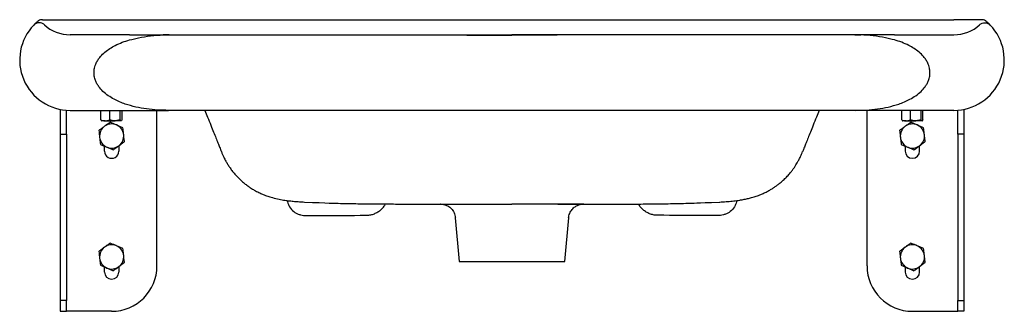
# Model space of a CAD drawing. Header units: millimetres. Extents: x 3245.069 to 3245.72, y 2472.783 to 2472.976.
import ezdxf

# ---------------------------------------------------------------- set-up
doc = ezdxf.new("R2010")
doc.units = ezdxf.units.MM
doc.layers.add('SANINDUSA', color=3, linetype='Continuous')

msp = doc.modelspace()

# ---------------------------------------------------------------- linework, layer by layer
at = {"layer": 'SANINDUSA'}
for p, q in [((3245.07792, 2472.97281), (3245.07792, 2472.97281)), ((3245.08366, 2472.97634), (3245.10191, 2472.97634)), ((3245.08492, 2472.97301), (3245.08492, 2472.97301)), ((3245.10191, 2472.97634), (3245.68691, 2472.97634)), ((3245.70517, 2472.97634), (3245.68691, 2472.97634)), ((3245.70391, 2472.97301), (3245.70391, 2472.97301)), ((3245.71091, 2472.97281), (3245.71091, 2472.97281)), ((3245.14129, 2472.96634), (3245.10191, 2472.96634)), ((3245.14283, 2472.96334), (3245.14719, 2472.96439)), ((3245.16352, 2472.96628), (3245.16749, 2472.96634)), ((3245.16352, 2472.96634), (3245.16352, 2472.96628)), ((3245.16749, 2472.96634), (3245.16352, 2472.96634)), ((3245.16749, 2472.96634), (3245.17658, 2472.96634)), ((3245.62133, 2472.96634), (3245.61225, 2472.96634)), ((3245.62531, 2472.96628), (3245.62133, 2472.96634)), ((3245.62133, 2472.96634), (3245.62531, 2472.96634)), ((3245.62531, 2472.96634), (3245.62531, 2472.96628)), ((3245.646, 2472.96334), (3245.64164, 2472.96439)), ((3245.64754, 2472.96634), (3245.68691, 2472.96634)), ((3245.14129, 2472.96299), (3245.14283, 2472.96334)), ((3245.14129, 2472.96299), (3245.14129, 2472.96299)), ((3245.64754, 2472.96299), (3245.646, 2472.96334)), ((3245.64754, 2472.96299), (3245.64754, 2472.96299)), ((3245.11778, 2472.94124), (3245.11778, 2472.94134)), ((3245.67105, 2472.94124), (3245.67105, 2472.94134)), ((3245.09545, 2472.91696), (3245.09545, 2472.90049)), ((3245.09945, 2472.90049), (3245.09945, 2472.91642)), ((3245.10191, 2472.91634), (3245.16712, 2472.91634)), ((3245.12237, 2472.90998), (3245.12237, 2472.91634)), ((3245.12814, 2472.90998), (3245.12814, 2472.91634)), ((3245.13518, 2472.90998), (3245.13518, 2472.91634)), ((3245.13645, 2472.90998), (3245.13645, 2472.91634)), ((3245.15945, 2472.87744), (3245.15945, 2472.91634)), ((3245.6217, 2472.91634), (3245.16712, 2472.91634)), ((3245.68691, 2472.91634), (3245.6217, 2472.91634)), ((3245.62941, 2472.81334), (3245.62941, 2472.91634)), ((3245.65233, 2472.90998), (3245.65233, 2472.91634)), ((3245.6581, 2472.90998), (3245.6581, 2472.91634)), ((3245.66514, 2472.90998), (3245.66514, 2472.91634)), ((3245.66642, 2472.90998), (3245.66642, 2472.91634)), ((3245.68941, 2472.90049), (3245.68941, 2472.91642)), ((3245.69341, 2472.91697), (3245.69341, 2472.90049)), ((3245.12237, 2472.90998), (3245.12282, 2472.90957)), ((3245.12277, 2472.90948), (3245.12291, 2472.9094)), ((3245.12525, 2472.9094), (3245.12291, 2472.9094)), ((3245.12525, 2472.9094), (3245.13166, 2472.9094)), ((3245.13518, 2472.90998), (3245.13166, 2472.9094)), ((3245.13582, 2472.9094), (3245.13166, 2472.9094)), ((3245.13601, 2472.90957), (3245.13582, 2472.9094)), ((3245.13591, 2472.9094), (3245.13582, 2472.9094)), ((3245.13591, 2472.9094), (3245.13606, 2472.90948)), ((3245.13645, 2472.90998), (3245.13627, 2472.90981)), ((3245.65233, 2472.90998), (3245.65278, 2472.90957)), ((3245.65273, 2472.90948), (3245.65287, 2472.9094)), ((3245.65522, 2472.9094), (3245.65287, 2472.9094)), ((3245.65522, 2472.9094), (3245.66162, 2472.9094)), ((3245.66514, 2472.90998), (3245.66162, 2472.9094)), ((3245.66578, 2472.9094), (3245.66162, 2472.9094)), ((3245.66597, 2472.90957), (3245.66578, 2472.9094)), ((3245.66587, 2472.9094), (3245.66578, 2472.9094)), ((3245.66587, 2472.9094), (3245.66602, 2472.90948)), ((3245.66642, 2472.90998), (3245.66623, 2472.90981)), ((3245.09545, 2472.90049), (3245.09945, 2472.90049)), ((3245.09545, 2472.90049), (3245.09545, 2472.79053)), ((3245.09945, 2472.90049), (3245.09945, 2472.79053)), ((3245.69341, 2472.90049), (3245.68941, 2472.90049)), ((3245.68941, 2472.90049), (3245.68941, 2472.81922)), ((3245.69341, 2472.90049), (3245.69341, 2472.81928)), ((3245.1247, 2472.88934), (3245.1247, 2472.89269)), ((3245.1342, 2472.89291), (3245.1342, 2472.88934)), ((3245.66416, 2472.88934), (3245.66416, 2472.89276)), ((3245.65466, 2472.89231), (3245.65466, 2472.88934)), ((3245.15945, 2472.81334), (3245.15945, 2472.87744)), ((3245.29779, 2472.84687), (3245.29779, 2472.84686)), ((3245.35689, 2472.84518), (3245.35941, 2472.81634)), ((3245.357, 2472.84519), (3245.35701, 2472.84519)), ((3245.42941, 2472.81634), (3245.43194, 2472.84518)), ((3245.43182, 2472.84519), (3245.43182, 2472.84519)), ((3245.49103, 2472.84687), (3245.49103, 2472.84686)), ((3245.35941, 2472.81634), (3245.39441, 2472.81634)), ((3245.39441, 2472.81634), (3245.42941, 2472.81634)), ((3245.68941, 2472.81922), (3245.68941, 2472.79053)), ((3245.69341, 2472.81928), (3245.69341, 2472.79053)), ((3245.1247, 2472.80934), (3245.1247, 2472.81269)), ((3245.1342, 2472.81291), (3245.1342, 2472.80934)), ((3245.65466, 2472.81231), (3245.65466, 2472.80934)), ((3245.66416, 2472.80934), (3245.66416, 2472.81276)), ((3245.09945, 2472.79053), (3245.09545, 2472.79053)), ((3245.09545, 2472.79053), (3245.09545, 2472.78334)), ((3245.09945, 2472.78334), (3245.09945, 2472.79053)), ((3245.68941, 2472.79053), (3245.69341, 2472.79053)), ((3245.68941, 2472.78334), (3245.68941, 2472.79053)), ((3245.69341, 2472.79053), (3245.69341, 2472.78334)), ((3245.09545, 2472.78334), (3245.09545, 2472.78334)), ((3245.09545, 2472.78334), (3245.09945, 2472.78334)), ((3245.12945, 2472.78334), (3245.09945, 2472.78334)), ((3245.65941, 2472.78334), (3245.68941, 2472.78334)), ((3245.69341, 2472.78334), (3245.68941, 2472.78334)), ((3245.69341, 2472.78334), (3245.69341, 2472.78334))]:
    msp.add_line(p, q, dxfattribs=at)
for centre, radius, start, end in [((3245.10191, 2472.94968), 0.03333, 136.04356, 270), ((3245.08354, 2472.97181), 0.00453, 88.52559, 122.53781), ((3245.10191, 2472.99134), 0.025, 227.16657, 270), ((3245.68691, 2472.99134), 0.025, 270, 312.83343), ((3245.68691, 2472.94968), 0.03333, 270, 43.95644), ((3245.70508, 2472.97106), 0.00529, 59.94984, 88.98676), ((3245.12945, 2472.89934), 0.008, 126.49311, 186.49311), ((3245.12945, 2472.89934), 0.008, 66.49311, 126.49311), ((3245.12945, 2472.89934), 0.008, 6.49311, 66.49311), ((3245.65941, 2472.89934), 0.008, 126.49311, 186.49311), ((3245.65941, 2472.89934), 0.008, 66.49311, 126.49311), ((3245.65941, 2472.89934), 0.008, 6.49311, 66.49311), ((3245.12945, 2472.89934), 0.008, 306.49311, 6.49311), ((3245.65941, 2472.89934), 0.008, 306.49311, 6.49311), ((3245.12945, 2472.89934), 0.008, 186.49311, 246.49311), ((3245.12945, 2472.89934), 0.008, 246.49311, 306.49311), ((3245.65941, 2472.89934), 0.008, 186.49311, 246.49311), ((3245.65941, 2472.89934), 0.008, 246.49311, 306.49311), ((3245.12945, 2472.88934), 0.00475, 179.99999, 0.00001), ((3245.65941, 2472.88934), 0.00475, 180, 0), ((3245.12945, 2472.81934), 0.008, 126.49311, 186.49311), ((3245.12945, 2472.81934), 0.008, 66.49311, 126.49311), ((3245.12945, 2472.81934), 0.008, 6.49311, 66.49311), ((3245.65941, 2472.81934), 0.008, 126.49311, 186.49311), ((3245.65941, 2472.81934), 0.008, 66.49311, 126.49311), ((3245.65941, 2472.81934), 0.008, 6.49311, 66.49311), ((3245.12945, 2472.81934), 0.008, 186.49311, 246.49311), ((3245.12945, 2472.81934), 0.008, 306.49311, 6.49311), ((3245.65941, 2472.81934), 0.008, 186.49311, 246.49311), ((3245.65941, 2472.81934), 0.008, 306.49311, 6.49311), ((3245.12945, 2472.80934), 0.00475, 180, 0), ((3245.12945, 2472.81934), 0.008, 246.49311, 306.49311), ((3245.12945, 2472.81334), 0.03, 270, 0), ((3245.65941, 2472.81334), 0.03, 180, 270), ((3245.65941, 2472.80934), 0.00475, 180, 0), ((3245.65941, 2472.81934), 0.008, 246.49311, 306.49311)]:
    msp.add_arc(centre, radius, start, end, dxfattribs=at)
for points, knots in [([(3245.0811, 2472.97563), (3245.08056, 2472.9752), (3245.07949, 2472.97436), (3245.0788, 2472.97369), (3245.07792, 2472.97281)], [0, 0, 0, 0, 0.510013, 1, 1, 1, 1]), ([(3245.08492, 2472.97301), (3245.08439, 2472.9734), (3245.08334, 2472.97417), (3245.08137, 2472.97445), (3245.07942, 2472.97406), (3245.07842, 2472.97323), (3245.07792, 2472.97281)], [0, 0, 0, 0, 0.250001, 0.500001, 0.75, 1, 1, 1, 1]), ([(3245.08492, 2472.97301), (3245.08439, 2472.9734), (3245.08334, 2472.97417), (3245.08137, 2472.97446), (3245.07942, 2472.97406), (3245.07842, 2472.97323), (3245.07792, 2472.97281)], [0, 0, 0, 0, 0.249998, 0.499999, 0.749998, 1, 1, 1, 1]), ([(3245.70391, 2472.97301), (3245.70443, 2472.9734), (3245.70548, 2472.97417), (3245.70745, 2472.97445), (3245.7094, 2472.97406), (3245.71041, 2472.97323), (3245.71091, 2472.97281)], [0, 0, 0, 0, 0.250001, 0.500001, 0.75, 1, 1, 1, 1]), ([(3245.70391, 2472.97301), (3245.70443, 2472.9734), (3245.70548, 2472.97417), (3245.70745, 2472.97446), (3245.7094, 2472.97406), (3245.71041, 2472.97323), (3245.71091, 2472.97281)], [0, 0, 0, 0, 0.249998, 0.499999, 0.749998, 1, 1, 1, 1]), ([(3245.71091, 2472.97281), (3245.71003, 2472.97369), (3245.70934, 2472.97436), (3245.70827, 2472.9752), (3245.70772, 2472.97563)], [0, 0, 0, 0, 0.489985, 1, 1, 1, 1]), ([(3245.14129, 2472.96634), (3245.1413, 2472.96634), (3245.14131, 2472.96634), (3245.14135, 2472.96634), (3245.14142, 2472.96634), (3245.14153, 2472.96634), (3245.14168, 2472.96634), (3245.14189, 2472.96634), (3245.14215, 2472.96634), (3245.14248, 2472.96634), (3245.14284, 2472.96634), (3245.14322, 2472.96634), (3245.14363, 2472.96634), (3245.14407, 2472.96634), (3245.14455, 2472.96634), (3245.14507, 2472.96634), (3245.14562, 2472.96634), (3245.14614, 2472.96634), (3245.14664, 2472.96634), (3245.14724, 2472.96634), (3245.14802, 2472.96634), (3245.14903, 2472.96634), (3245.14992, 2472.96634), (3245.15064, 2472.96634), (3245.15117, 2472.96634), (3245.15177, 2472.96634), (3245.15238, 2472.96634), (3245.15296, 2472.96634), (3245.15347, 2472.96634), (3245.15391, 2472.96634), (3245.15426, 2472.96634), (3245.15448, 2472.96634), (3245.15464, 2472.96634), (3245.15478, 2472.96634), (3245.15496, 2472.96634), (3245.15513, 2472.96634), (3245.15527, 2472.96634), (3245.15542, 2472.96634), (3245.1556, 2472.96634), (3245.15624, 2472.96634), (3245.15768, 2472.96634), (3245.16014, 2472.96634), (3245.16238, 2472.96634), (3245.16334, 2472.96634)], [0, 0, 0, 0, 0.028542, 0.054273, 0.077193, 0.098215, 0.122982, 0.148094, 0.178135, 0.208106, 0.235873, 0.264524, 0.290853, 0.317889, 0.345631, 0.37408, 0.403236, 0.431142, 0.452039, 0.475365, 0.514723, 0.5595, 0.609697, 0.6309, 0.652939, 0.678286, 0.70684, 0.731929, 0.753553, 0.773658, 0.789417, 0.80083, 0.803364, 0.81306, 0.821759, 0.829307, 0.835704, 0.84095, 0.847335, 0.854686, 0.907271, 0.959903, 1, 1, 1, 1]), ([(3245.14719, 2472.96439), (3245.14987, 2472.96488), (3245.15525, 2472.96586), (3245.16075, 2472.96614), (3245.16352, 2472.96628)], [0, 0, 0, 0, 0.498347, 1, 1, 1, 1]), ([(3245.17658, 2472.96634), (3245.17684, 2472.96634), (3245.18359, 2472.96634), (3245.19684, 2472.96634), (3245.21643, 2472.96633), (3245.23612, 2472.96631), (3245.25589, 2472.96629), (3245.27892, 2472.96627), (3245.30522, 2472.96625), (3245.33485, 2472.96623), (3245.3646, 2472.96621), (3245.38447, 2472.96621), (3245.39441, 2472.96621)], [0, 0, 0, 0, 0.003674, 0.09463, 0.18561, 0.27659, 0.367735, 0.45888, 0.593801, 0.728867, 0.864364, 1, 1, 1, 1]), ([(3245.17693, 2472.96634), (3245.17936, 2472.96634), (3245.18425, 2472.96634), (3245.19284, 2472.96634), (3245.20234, 2472.96634), (3245.21277, 2472.96634), (3245.22405, 2472.96634), (3245.23611, 2472.96634), (3245.24882, 2472.96634), (3245.26213, 2472.96634), (3245.27596, 2472.96634), (3245.29035, 2472.96634), (3245.30528, 2472.96634), (3245.32024, 2472.96634), (3245.33511, 2472.96634), (3245.34978, 2472.96634), (3245.36462, 2472.96634), (3245.37952, 2472.96634), (3245.38946, 2472.96634), (3245.39441, 2472.96634)], [0, 0, 0, 0, 0.060166, 0.120556, 0.180824, 0.241262, 0.301786, 0.362001, 0.422356, 0.481983, 0.541463, 0.601073, 0.661088, 0.721775, 0.777352, 0.83304, 0.88899, 0.944659, 1, 1, 1, 1]), ([(3245.61225, 2472.96634), (3245.61199, 2472.96634), (3245.60524, 2472.96634), (3245.59198, 2472.96634), (3245.57239, 2472.96633), (3245.5527, 2472.96631), (3245.53293, 2472.96629), (3245.50991, 2472.96627), (3245.4836, 2472.96625), (3245.45397, 2472.96623), (3245.42423, 2472.96621), (3245.40435, 2472.96621), (3245.39441, 2472.96621)], [0, 0, 0, 0, 0.003674, 0.09463, 0.18561, 0.27659, 0.367735, 0.45888, 0.593801, 0.728867, 0.864364, 1, 1, 1, 1]), ([(3245.6119, 2472.96634), (3245.60946, 2472.96634), (3245.60458, 2472.96634), (3245.59598, 2472.96634), (3245.58649, 2472.96634), (3245.57605, 2472.96634), (3245.56477, 2472.96634), (3245.55272, 2472.96634), (3245.54, 2472.96634), (3245.5267, 2472.96634), (3245.51286, 2472.96634), (3245.49848, 2472.96634), (3245.48355, 2472.96634), (3245.46859, 2472.96634), (3245.45372, 2472.96634), (3245.43904, 2472.96634), (3245.42421, 2472.96634), (3245.40931, 2472.96634), (3245.39937, 2472.96634), (3245.39441, 2472.96634)], [0, 0, 0, 0, 0.060166, 0.120556, 0.180824, 0.241262, 0.301786, 0.362001, 0.422356, 0.481983, 0.541463, 0.601073, 0.661088, 0.721775, 0.777352, 0.83304, 0.88899, 0.944659, 1, 1, 1, 1]), ([(3245.64164, 2472.96439), (3245.63896, 2472.96488), (3245.63357, 2472.96586), (3245.62807, 2472.96614), (3245.62531, 2472.96628)], [0, 0, 0, 0, 0.498348, 1, 1, 1, 1]), ([(3245.64754, 2472.96634), (3245.64753, 2472.96634), (3245.64752, 2472.96634), (3245.64747, 2472.96634), (3245.6474, 2472.96634), (3245.64729, 2472.96634), (3245.64714, 2472.96634), (3245.64694, 2472.96634), (3245.64667, 2472.96634), (3245.64635, 2472.96634), (3245.64599, 2472.96634), (3245.64561, 2472.96634), (3245.64519, 2472.96634), (3245.64475, 2472.96634), (3245.64428, 2472.96634), (3245.64376, 2472.96634), (3245.64321, 2472.96634), (3245.64269, 2472.96634), (3245.64219, 2472.96634), (3245.64159, 2472.96634), (3245.6408, 2472.96634), (3245.63979, 2472.96634), (3245.63891, 2472.96634), (3245.63818, 2472.96634), (3245.63765, 2472.96634), (3245.63706, 2472.96634), (3245.63645, 2472.96634), (3245.63586, 2472.96634), (3245.63535, 2472.96634), (3245.63491, 2472.96634), (3245.63456, 2472.96634), (3245.63435, 2472.96634), (3245.63419, 2472.96634), (3245.63405, 2472.96634), (3245.63386, 2472.96634), (3245.6337, 2472.96634), (3245.63355, 2472.96634), (3245.6334, 2472.96634), (3245.63323, 2472.96634), (3245.63259, 2472.96634), (3245.63114, 2472.96634), (3245.62868, 2472.96634), (3245.62645, 2472.96634), (3245.62549, 2472.96634)], [0, 0, 0, 0, 0.028542, 0.054273, 0.077193, 0.098215, 0.122982, 0.148094, 0.178135, 0.208106, 0.235873, 0.264524, 0.290853, 0.317889, 0.345631, 0.37408, 0.403236, 0.431142, 0.452039, 0.475365, 0.514723, 0.5595, 0.609697, 0.6309, 0.652939, 0.678286, 0.70684, 0.731929, 0.753553, 0.773658, 0.789417, 0.80083, 0.803364, 0.81306, 0.821759, 0.829307, 0.835704, 0.84095, 0.847335, 0.854686, 0.907271, 0.959903, 1, 1, 1, 1]), ([(3245.11778, 2472.94134), (3245.11784, 2472.94235), (3245.11799, 2472.94453), (3245.11903, 2472.94742), (3245.12044, 2472.94991), (3245.12233, 2472.95239), (3245.12492, 2472.95493), (3245.12825, 2472.95735), (3245.1321, 2472.95953), (3245.13644, 2472.96146), (3245.13967, 2472.96248), (3245.14129, 2472.96299)], [0, 0, 0, 0, 0.082684, 0.178216, 0.251559, 0.324996, 0.446741, 0.569306, 0.691653, 0.845787, 1, 1, 1, 1]), ([(3245.67105, 2472.94134), (3245.67098, 2472.94235), (3245.67084, 2472.94453), (3245.66979, 2472.94742), (3245.66839, 2472.94991), (3245.6665, 2472.95239), (3245.66391, 2472.95493), (3245.66058, 2472.95735), (3245.65673, 2472.95953), (3245.65238, 2472.96146), (3245.64915, 2472.96248), (3245.64754, 2472.96299)], [0, 0, 0, 0, 0.082684, 0.178216, 0.251559, 0.324996, 0.446741, 0.569305, 0.691653, 0.845787, 1, 1, 1, 1]), ([(3245.16712, 2472.91634), (3245.16468, 2472.91638), (3245.1598, 2472.91646), (3245.15255, 2472.91717), (3245.14541, 2472.91844), (3245.13947, 2472.9201), (3245.1347, 2472.92191), (3245.13091, 2472.9237), (3245.12718, 2472.92594), (3245.12376, 2472.92869), (3245.12129, 2472.93144), (3245.11969, 2472.93394), (3245.11861, 2472.93625), (3245.1179, 2472.93872), (3245.11782, 2472.94048), (3245.11778, 2472.94124)], [0, 0, 0, 0, 0.122735, 0.245789, 0.368635, 0.491086, 0.55951, 0.627911, 0.703181, 0.77833, 0.845135, 0.882426, 0.919673, 0.964941, 1, 1, 1, 1]), ([(3245.6217, 2472.91634), (3245.62414, 2472.91638), (3245.62903, 2472.91646), (3245.63628, 2472.91717), (3245.64342, 2472.91844), (3245.64936, 2472.9201), (3245.65413, 2472.92191), (3245.65791, 2472.9237), (3245.66165, 2472.92594), (3245.66507, 2472.92869), (3245.66753, 2472.93144), (3245.66914, 2472.93394), (3245.67021, 2472.93625), (3245.67092, 2472.93872), (3245.67101, 2472.94048), (3245.67105, 2472.94124)], [0, 0, 0, 0, 0.1227349, 0.2457892, 0.3686356, 0.491086, 0.5595098, 0.6279109, 0.7031807, 0.7783304, 0.8451349, 0.8824255, 0.9196728, 0.9649411, 1, 1, 1, 1]), ([(3245.19114, 2472.91634), (3245.19176, 2472.91481), (3245.19317, 2472.91128), (3245.19511, 2472.90643), (3245.19694, 2472.90184), (3245.19851, 2472.89794), (3245.19982, 2472.89464), (3245.20078, 2472.89224), (3245.20146, 2472.89054), (3245.20188, 2472.88949), (3245.20203, 2472.88912), (3245.20206, 2472.88906)], [0, 0, 0, 0, 0.109373, 0.250825, 0.390846, 0.530419, 0.671031, 0.814626, 0.898951, 0.984577, 1, 1, 1, 1]), ([(3245.59768, 2472.91634), (3245.59707, 2472.91481), (3245.59566, 2472.91128), (3245.59372, 2472.90643), (3245.59188, 2472.90184), (3245.59032, 2472.89794), (3245.589, 2472.89464), (3245.58804, 2472.89224), (3245.58736, 2472.89054), (3245.58695, 2472.88949), (3245.58679, 2472.88912), (3245.58677, 2472.88906)], [0, 0, 0, 0, 0.109373, 0.250825, 0.390846, 0.530419, 0.671031, 0.814626, 0.898951, 0.984577, 1, 1, 1, 1]), ([(3245.12469, 2472.90577), (3245.1246, 2472.90571), (3245.12394, 2472.90522), (3245.12268, 2472.90429), (3245.12155, 2472.90345), (3245.12098, 2472.90303)], [0, 0, 0, 0, 0.070088, 0.530782, 1, 1, 1, 1]), ([(3245.12237, 2472.90998), (3245.12261, 2472.90989), (3245.12355, 2472.90955), (3245.12453, 2472.90946), (3245.12525, 2472.9094)], [0, 0, 0, 0, 0.257551, 1, 1, 1, 1]), ([(3245.12841, 2472.90852), (3245.1278, 2472.90808), (3245.12659, 2472.90717), (3245.12533, 2472.90624), (3245.12469, 2472.90577)], [0, 0, 0, 0, 0.495457, 1, 1, 1, 1]), ([(3245.12525, 2472.9094), (3245.12552, 2472.90941), (3245.12649, 2472.90944), (3245.12744, 2472.90975), (3245.12814, 2472.90998)], [0, 0, 0, 0, 0.2686346, 1, 1, 1, 1]), ([(3245.13166, 2472.9094), (3245.13157, 2472.9094), (3245.13039, 2472.90941), (3245.12922, 2472.9097), (3245.12814, 2472.90998)], [0, 0, 0, 0, 0.070213, 1, 1, 1, 1]), ([(3245.13264, 2472.90668), (3245.13254, 2472.90672), (3245.13178, 2472.90705), (3245.13035, 2472.90768), (3245.12906, 2472.90824), (3245.12841, 2472.90852)], [0, 0, 0, 0, 0.07008, 0.53078, 1, 1, 1, 1]), ([(3245.13688, 2472.90484), (3245.13619, 2472.90514), (3245.1348, 2472.90574), (3245.13337, 2472.90636), (3245.13264, 2472.90668)], [0, 0, 0, 0, 0.495453, 1, 1, 1, 1]), ([(3245.13582, 2472.9094), (3245.1358, 2472.9094), (3245.13559, 2472.90941), (3245.13538, 2472.9097), (3245.13518, 2472.90998)], [0, 0, 0, 0, 0.0702166, 1, 1, 1, 1]), ([(3245.65465, 2472.90577), (3245.65457, 2472.90571), (3245.6539, 2472.90522), (3245.65264, 2472.90429), (3245.65151, 2472.90345), (3245.65094, 2472.90303)], [0, 0, 0, 0, 0.070088, 0.530782, 1, 1, 1, 1]), ([(3245.65233, 2472.90998), (3245.65257, 2472.90989), (3245.65351, 2472.90955), (3245.65449, 2472.90946), (3245.65522, 2472.9094)], [0, 0, 0, 0, 0.257551, 1, 1, 1, 1]), ([(3245.65837, 2472.90852), (3245.65777, 2472.90808), (3245.65655, 2472.90717), (3245.65529, 2472.90624), (3245.65465, 2472.90577)], [0, 0, 0, 0, 0.495457, 1, 1, 1, 1]), ([(3245.65522, 2472.9094), (3245.65548, 2472.90941), (3245.65645, 2472.90944), (3245.6574, 2472.90975), (3245.6581, 2472.90998)], [0, 0, 0, 0, 0.2686346, 1, 1, 1, 1]), ([(3245.66162, 2472.9094), (3245.66154, 2472.9094), (3245.66035, 2472.90941), (3245.65918, 2472.9097), (3245.6581, 2472.90998)], [0, 0, 0, 0, 0.070213, 1, 1, 1, 1]), ([(3245.6626, 2472.90668), (3245.6625, 2472.90672), (3245.66174, 2472.90705), (3245.66031, 2472.90768), (3245.65902, 2472.90824), (3245.65837, 2472.90852)], [0, 0, 0, 0, 0.07008, 0.53078, 1, 1, 1, 1]), ([(3245.66684, 2472.90484), (3245.66615, 2472.90514), (3245.66476, 2472.90574), (3245.66333, 2472.90636), (3245.6626, 2472.90668)], [0, 0, 0, 0, 0.495453, 1, 1, 1, 1]), ([(3245.66578, 2472.9094), (3245.66576, 2472.9094), (3245.66555, 2472.90941), (3245.66534, 2472.9097), (3245.66514, 2472.90998)], [0, 0, 0, 0, 0.0702166, 1, 1, 1, 1]), ([(3245.12098, 2472.90303), (3245.12111, 2472.90184), (3245.12129, 2472.90032), (3245.12146, 2472.89877), (3245.1215, 2472.89844)], [0, 0, 0, 0, 0.785618, 1, 1, 1, 1]), ([(3245.1374, 2472.90025), (3245.13736, 2472.90058), (3245.13718, 2472.90213), (3245.13701, 2472.90365), (3245.13688, 2472.90484)], [0, 0, 0, 0, 0.214376, 1, 1, 1, 1]), ([(3245.13792, 2472.89566), (3245.13789, 2472.89594), (3245.13772, 2472.89743), (3245.13754, 2472.89899), (3245.1374, 2472.90025)], [0, 0, 0, 0, 0.188693, 1, 1, 1, 1]), ([(3245.65094, 2472.90303), (3245.65108, 2472.90184), (3245.65125, 2472.90032), (3245.65143, 2472.89877), (3245.65146, 2472.89844)], [0, 0, 0, 0, 0.785618, 1, 1, 1, 1]), ([(3245.66736, 2472.90025), (3245.66732, 2472.90058), (3245.66715, 2472.90213), (3245.66697, 2472.90365), (3245.66684, 2472.90484)], [0, 0, 0, 0, 0.214376, 1, 1, 1, 1]), ([(3245.66788, 2472.89566), (3245.66785, 2472.89594), (3245.66768, 2472.89743), (3245.6675, 2472.89899), (3245.66736, 2472.90025)], [0, 0, 0, 0, 0.188693, 1, 1, 1, 1]), ([(3245.1215, 2472.89844), (3245.12165, 2472.89718), (3245.12182, 2472.89562), (3245.12199, 2472.89413), (3245.12202, 2472.89385)], [0, 0, 0, 0, 0.811301, 1, 1, 1, 1]), ([(3245.12202, 2472.89385), (3245.12271, 2472.89355), (3245.1241, 2472.89295), (3245.12554, 2472.89232), (3245.12626, 2472.89201)], [0, 0, 0, 0, 0.495458, 1, 1, 1, 1]), ([(3245.13049, 2472.89016), (3245.1311, 2472.89061), (3245.13232, 2472.89151), (3245.13357, 2472.89244), (3245.13421, 2472.89291)], [0, 0, 0, 0, 0.495457, 1, 1, 1, 1]), ([(3245.13421, 2472.89291), (3245.1343, 2472.89298), (3245.13496, 2472.89347), (3245.13622, 2472.8944), (3245.13735, 2472.89524), (3245.13792, 2472.89566)], [0, 0, 0, 0, 0.070087, 0.530783, 1, 1, 1, 1]), ([(3245.65146, 2472.89844), (3245.65161, 2472.89718), (3245.65178, 2472.89562), (3245.65195, 2472.89413), (3245.65199, 2472.89385)], [0, 0, 0, 0, 0.811301, 1, 1, 1, 1]), ([(3245.65199, 2472.89385), (3245.65267, 2472.89355), (3245.65406, 2472.89295), (3245.6555, 2472.89232), (3245.65622, 2472.89201)], [0, 0, 0, 0, 0.495458, 1, 1, 1, 1]), ([(3245.66046, 2472.89016), (3245.66106, 2472.89061), (3245.66228, 2472.89151), (3245.66354, 2472.89244), (3245.66417, 2472.89291)], [0, 0, 0, 0, 0.495457, 1, 1, 1, 1]), ([(3245.66417, 2472.89291), (3245.66426, 2472.89298), (3245.66493, 2472.89347), (3245.66618, 2472.8944), (3245.66731, 2472.89524), (3245.66788, 2472.89566)], [0, 0, 0, 0, 0.070087, 0.530783, 1, 1, 1, 1]), ([(3245.12626, 2472.89201), (3245.12636, 2472.89196), (3245.12712, 2472.89163), (3245.12855, 2472.89101), (3245.12984, 2472.89045), (3245.13049, 2472.89016)], [0, 0, 0, 0, 0.070088, 0.530782, 1, 1, 1, 1]), ([(3245.20207, 2472.88901), (3245.20261, 2472.88776), (3245.20358, 2472.88545), (3245.20489, 2472.88291), (3245.20598, 2472.88103), (3245.20679, 2472.87973), (3245.20751, 2472.87865), (3245.20848, 2472.87725), (3245.20998, 2472.87529), (3245.21223, 2472.87269), (3245.21472, 2472.87021), (3245.21717, 2472.86811), (3245.21939, 2472.86641), (3245.2216, 2472.8649), (3245.22403, 2472.86342), (3245.22666, 2472.86204), (3245.22916, 2472.86091), (3245.23113, 2472.86013), (3245.23278, 2472.85954), (3245.23428, 2472.85905), (3245.23679, 2472.85831), (3245.2402, 2472.85751), (3245.24409, 2472.85684), (3245.24735, 2472.85642), (3245.25055, 2472.8561), (3245.25327, 2472.85589), (3245.25543, 2472.85575), (3245.25651, 2472.85569), (3245.25698, 2472.85567)], [0, 0, 0, 0, 0.042684, 0.078379, 0.104825, 0.1214, 0.132947, 0.148919, 0.181501, 0.220848, 0.262071, 0.298582, 0.327628, 0.353531, 0.38756, 0.430112, 0.463287, 0.490575, 0.512197, 0.534406, 0.564108, 0.642581, 0.713456, 0.778753, 0.848705, 0.926089, 0.96855, 1, 1, 1, 1]), ([(3245.5318, 2472.85566), (3245.53185, 2472.85567), (3245.53298, 2472.85571), (3245.53474, 2472.85583), (3245.53713, 2472.85601), (3245.53917, 2472.85619), (3245.54114, 2472.85639), (3245.5431, 2472.85663), (3245.54515, 2472.85692), (3245.54755, 2472.85733), (3245.55022, 2472.85788), (3245.55263, 2472.85849), (3245.55455, 2472.85905), (3245.55605, 2472.85954), (3245.5577, 2472.86013), (3245.55967, 2472.86091), (3245.56198, 2472.86196), (3245.5643, 2472.86316), (3245.56639, 2472.86439), (3245.56815, 2472.86552), (3245.56984, 2472.86672), (3245.57158, 2472.86806), (3245.57355, 2472.86973), (3245.57559, 2472.87167), (3245.57757, 2472.87379), (3245.57925, 2472.87581), (3245.58042, 2472.87737), (3245.58124, 2472.87854), (3245.58182, 2472.8794), (3245.58244, 2472.88037), (3245.58324, 2472.88169), (3245.58424, 2472.8835), (3245.58545, 2472.88591), (3245.5863, 2472.88793), (3245.58675, 2472.88901)], [0, 0, 0, 0, 0.003651, 0.075026, 0.124466, 0.170258, 0.21372, 0.255335, 0.29537, 0.338943, 0.389144, 0.436585, 0.466251, 0.488433, 0.510029, 0.537284, 0.570419, 0.605085, 0.634358, 0.658068, 0.677997, 0.7018, 0.730376, 0.763081, 0.795508, 0.825975, 0.851286, 0.865246, 0.875781, 0.887021, 0.905446, 0.931084, 0.962928, 1, 1, 1, 1]), ([(3245.65622, 2472.89201), (3245.65632, 2472.89196), (3245.65708, 2472.89163), (3245.65852, 2472.89101), (3245.65981, 2472.89045), (3245.66046, 2472.89016)], [0, 0, 0, 0, 0.070088, 0.530782, 1, 1, 1, 1]), ([(3245.24562, 2472.85667), (3245.24592, 2472.8555), (3245.24655, 2472.85303), (3245.24904, 2472.84992), (3245.25187, 2472.84802), (3245.25444, 2472.84714), (3245.25611, 2472.84685), (3245.2571, 2472.84683), (3245.25742, 2472.84682)], [0, 0, 0, 0, 0.214972, 0.455153, 0.697006, 0.81978, 0.942555, 1, 1, 1, 1]), ([(3245.25698, 2472.85567), (3245.27285, 2472.855), (3245.28028, 2472.85479), (3245.29121, 2472.85459), (3245.30164, 2472.85446), (3245.31212, 2472.85438), (3245.32243, 2472.85434), (3245.33149, 2472.85432), (3245.33922, 2472.85431), (3245.34559, 2472.85431), (3245.3515, 2472.85431), (3245.35663, 2472.85432), (3245.35949, 2472.85432), (3245.36073, 2472.85433)], [0, 0, 0, 0, 0.1287971, 0.2392925, 0.3534837, 0.4687056, 0.5819761, 0.6904003, 0.7630865, 0.8314397, 0.8952208, 0.9548122, 1, 1, 1, 1]), ([(3245.29779, 2472.84687), (3245.29863, 2472.84691), (3245.30032, 2472.847), (3245.30278, 2472.84766), (3245.30509, 2472.84869), (3245.3072, 2472.85011), (3245.30901, 2472.8518), (3245.30994, 2472.85314), (3245.31039, 2472.85378)], [0, 0, 0, 0, 0.168612, 0.337224, 0.505834, 0.674443, 0.843055, 1, 1, 1, 1]), ([(3245.347, 2472.85432), (3245.34697, 2472.85432), (3245.34687, 2472.85432), (3245.34729, 2472.85432), (3245.34819, 2472.85432), (3245.34982, 2472.85432), (3245.35205, 2472.85432), (3245.35469, 2472.85432), (3245.35791, 2472.85432), (3245.36163, 2472.85433), (3245.36566, 2472.85433), (3245.37012, 2472.85434), (3245.3749, 2472.85434), (3245.37987, 2472.85435), (3245.38637, 2472.85436), (3245.39171, 2472.85436), (3245.39441, 2472.85436)], [0, 0, 0, 0, 0.022065, 0.077161, 0.132258, 0.239221, 0.294317, 0.349412, 0.456326, 0.511397, 0.566468, 0.67327, 0.728281, 0.783293, 0.89013, 1, 1, 1, 1]), ([(3245.34734, 2472.85431), (3245.34737, 2472.85431), (3245.34744, 2472.85431), (3245.34779, 2472.85429), (3245.34866, 2472.85421), (3245.34984, 2472.85395), (3245.35126, 2472.85341), (3245.35254, 2472.8527), (3245.35377, 2472.85174), (3245.35482, 2472.85062), (3245.35573, 2472.8493), (3245.35642, 2472.84781), (3245.35684, 2472.84641), (3245.35691, 2472.84552), (3245.35694, 2472.84518)], [0, 0, 0, 0, 0.010442, 0.028449, 0.077187, 0.190381, 0.27494, 0.389395, 0.48852, 0.5937, 0.703785, 0.816607, 0.930937, 1, 1, 1, 1]), ([(3245.44183, 2472.85432), (3245.44186, 2472.85432), (3245.44195, 2472.85432), (3245.44154, 2472.85432), (3245.44064, 2472.85432), (3245.43901, 2472.85432), (3245.43678, 2472.85432), (3245.43413, 2472.85432), (3245.43091, 2472.85432), (3245.42719, 2472.85433), (3245.42316, 2472.85433), (3245.4187, 2472.85434), (3245.41392, 2472.85434), (3245.40896, 2472.85435), (3245.40245, 2472.85436), (3245.39712, 2472.85436), (3245.39441, 2472.85436)], [0, 0, 0, 0, 0.022208, 0.077296, 0.132384, 0.239332, 0.294419, 0.349507, 0.456405, 0.511468, 0.566531, 0.673317, 0.728321, 0.783325, 0.890146, 1, 1, 1, 1]), ([(3245.42477, 2472.85433), (3245.42492, 2472.85433), (3245.4271, 2472.85433), (3245.4314, 2472.85432), (3245.43776, 2472.85431), (3245.44436, 2472.85429), (3245.45314, 2472.85428), (3245.46388, 2472.85427), (3245.47653, 2472.85432), (3245.48877, 2472.85443), (3245.50066, 2472.85462), (3245.51024, 2472.85482), (3245.51582, 2472.85499), (3245.5318, 2472.85566)], [0, 0, 0, 0, 0.004843, 0.069895, 0.139771, 0.212902, 0.287601, 0.429333, 0.564654, 0.694589, 0.820439, 0.943302, 1, 1, 1, 1]), ([(3245.43189, 2472.84519), (3245.4319, 2472.84537), (3245.43192, 2472.84612), (3245.43226, 2472.84738), (3245.43286, 2472.84887), (3245.43366, 2472.85016), (3245.43458, 2472.85127), (3245.43559, 2472.85218), (3245.43664, 2472.8529), (3245.43768, 2472.85345), (3245.43868, 2472.85383), (3245.43958, 2472.85408), (3245.44035, 2472.85422), (3245.44093, 2472.85428), (3245.44129, 2472.85431), (3245.44144, 2472.85431), (3245.44148, 2472.85431), (3245.44148, 2472.85431)], [0, 0, 0, 0, 0.038259, 0.154114, 0.263577, 0.367342, 0.465658, 0.558473, 0.64548, 0.726107, 0.799484, 0.864371, 0.918947, 0.959662, 0.983925, 0.997989, 1, 1, 1, 1]), ([(3245.49103, 2472.84687), (3245.4902, 2472.84691), (3245.48852, 2472.84699), (3245.48607, 2472.84765), (3245.48374, 2472.84869), (3245.48165, 2472.8501), (3245.47982, 2472.85179), (3245.47889, 2472.85313), (3245.47843, 2472.85378)], [0, 0, 0, 0, 0.166205, 0.337228, 0.503431, 0.674453, 0.840658, 1, 1, 1, 1]), ([(3245.5432, 2472.85665), (3245.5429, 2472.85549), (3245.54227, 2472.85303), (3245.53978, 2472.84992), (3245.53695, 2472.84802), (3245.53438, 2472.84714), (3245.53272, 2472.84685), (3245.53172, 2472.84683), (3245.5314, 2472.84682)], [0, 0, 0, 0, 0.21432, 0.454701, 0.696754, 0.81963, 0.942506, 1, 1, 1, 1]), ([(3245.25742, 2472.84682), (3245.26076, 2472.84682), (3245.27421, 2472.84684), (3245.28767, 2472.84686), (3245.29779, 2472.84687)], [0, 0, 0, 0, 0.247714, 1, 1, 1, 1]), ([(3245.5314, 2472.84682), (3245.52807, 2472.84682), (3245.51461, 2472.84684), (3245.50116, 2472.84686), (3245.49103, 2472.84687)], [0, 0, 0, 0, 0.247714, 1, 1, 1, 1]), ([(3245.12841, 2472.82852), (3245.1278, 2472.82808), (3245.12659, 2472.82717), (3245.12533, 2472.82624), (3245.12469, 2472.82577)], [0, 0, 0, 0, 0.495457, 1, 1, 1, 1]), ([(3245.13264, 2472.82668), (3245.13254, 2472.82672), (3245.13178, 2472.82705), (3245.13035, 2472.82768), (3245.12906, 2472.82824), (3245.12841, 2472.82852)], [0, 0, 0, 0, 0.07008, 0.53078, 1, 1, 1, 1]), ([(3245.65837, 2472.82852), (3245.65777, 2472.82808), (3245.65655, 2472.82717), (3245.65529, 2472.82624), (3245.65465, 2472.82577)], [0, 0, 0, 0, 0.495457, 1, 1, 1, 1]), ([(3245.6626, 2472.82668), (3245.6625, 2472.82672), (3245.66174, 2472.82705), (3245.66031, 2472.82768), (3245.65902, 2472.82824), (3245.65837, 2472.82852)], [0, 0, 0, 0, 0.07008, 0.53078, 1, 1, 1, 1]), ([(3245.12469, 2472.82577), (3245.1246, 2472.82571), (3245.12394, 2472.82522), (3245.12268, 2472.82429), (3245.12155, 2472.82345), (3245.12098, 2472.82303)], [0, 0, 0, 0, 0.070088, 0.530782, 1, 1, 1, 1]), ([(3245.12098, 2472.82303), (3245.12111, 2472.82184), (3245.12129, 2472.82032), (3245.12146, 2472.81877), (3245.1215, 2472.81844)], [0, 0, 0, 0, 0.785618, 1, 1, 1, 1]), ([(3245.13688, 2472.82484), (3245.13619, 2472.82514), (3245.1348, 2472.82574), (3245.13337, 2472.82636), (3245.13264, 2472.82668)], [0, 0, 0, 0, 0.495453, 1, 1, 1, 1]), ([(3245.1374, 2472.82025), (3245.13736, 2472.82058), (3245.13718, 2472.82213), (3245.13701, 2472.82365), (3245.13688, 2472.82484)], [0, 0, 0, 0, 0.214376, 1, 1, 1, 1]), ([(3245.65465, 2472.82577), (3245.65457, 2472.82571), (3245.6539, 2472.82522), (3245.65264, 2472.82429), (3245.65151, 2472.82345), (3245.65094, 2472.82303)], [0, 0, 0, 0, 0.070088, 0.530782, 1, 1, 1, 1]), ([(3245.65094, 2472.82303), (3245.65108, 2472.82184), (3245.65125, 2472.82032), (3245.65143, 2472.81877), (3245.65146, 2472.81844)], [0, 0, 0, 0, 0.785618, 1, 1, 1, 1]), ([(3245.66684, 2472.82484), (3245.66615, 2472.82514), (3245.66476, 2472.82574), (3245.66333, 2472.82636), (3245.6626, 2472.82668)], [0, 0, 0, 0, 0.495453, 1, 1, 1, 1]), ([(3245.66736, 2472.82025), (3245.66732, 2472.82058), (3245.66715, 2472.82213), (3245.66697, 2472.82365), (3245.66684, 2472.82484)], [0, 0, 0, 0, 0.214376, 1, 1, 1, 1]), ([(3245.1215, 2472.81844), (3245.12165, 2472.81718), (3245.12182, 2472.81562), (3245.12199, 2472.81413), (3245.12202, 2472.81385)], [0, 0, 0, 0, 0.811301, 1, 1, 1, 1]), ([(3245.13421, 2472.81291), (3245.1343, 2472.81298), (3245.13496, 2472.81347), (3245.13622, 2472.8144), (3245.13735, 2472.81524), (3245.13792, 2472.81566)], [0, 0, 0, 0, 0.070087, 0.530783, 1, 1, 1, 1]), ([(3245.13792, 2472.81566), (3245.13789, 2472.81594), (3245.13772, 2472.81743), (3245.13754, 2472.81899), (3245.1374, 2472.82025)], [0, 0, 0, 0, 0.188693, 1, 1, 1, 1]), ([(3245.65146, 2472.81844), (3245.65161, 2472.81718), (3245.65178, 2472.81562), (3245.65195, 2472.81413), (3245.65199, 2472.81385)], [0, 0, 0, 0, 0.811301, 1, 1, 1, 1]), ([(3245.66417, 2472.81291), (3245.66426, 2472.81298), (3245.66493, 2472.81347), (3245.66618, 2472.8144), (3245.66731, 2472.81524), (3245.66788, 2472.81566)], [0, 0, 0, 0, 0.070087, 0.530783, 1, 1, 1, 1]), ([(3245.66788, 2472.81566), (3245.66785, 2472.81594), (3245.66768, 2472.81743), (3245.6675, 2472.81899), (3245.66736, 2472.82025)], [0, 0, 0, 0, 0.188693, 1, 1, 1, 1]), ([(3245.12202, 2472.81385), (3245.12271, 2472.81355), (3245.1241, 2472.81295), (3245.12554, 2472.81232), (3245.12626, 2472.81201)], [0, 0, 0, 0, 0.495458, 1, 1, 1, 1]), ([(3245.12626, 2472.81201), (3245.12636, 2472.81196), (3245.12712, 2472.81163), (3245.12855, 2472.81101), (3245.12984, 2472.81045), (3245.13049, 2472.81016)], [0, 0, 0, 0, 0.070088, 0.530782, 1, 1, 1, 1]), ([(3245.13049, 2472.81016), (3245.1311, 2472.81061), (3245.13232, 2472.81151), (3245.13357, 2472.81244), (3245.13421, 2472.81291)], [0, 0, 0, 0, 0.495457, 1, 1, 1, 1]), ([(3245.65199, 2472.81385), (3245.65267, 2472.81355), (3245.65406, 2472.81295), (3245.6555, 2472.81232), (3245.65622, 2472.81201)], [0, 0, 0, 0, 0.495458, 1, 1, 1, 1]), ([(3245.65622, 2472.81201), (3245.65632, 2472.81196), (3245.65708, 2472.81163), (3245.65852, 2472.81101), (3245.65981, 2472.81045), (3245.66046, 2472.81016)], [0, 0, 0, 0, 0.070088, 0.530782, 1, 1, 1, 1]), ([(3245.66046, 2472.81016), (3245.66106, 2472.81061), (3245.66228, 2472.81151), (3245.66354, 2472.81244), (3245.66417, 2472.81291)], [0, 0, 0, 0, 0.495457, 1, 1, 1, 1])]:
    msp.add_open_spline(points, degree=3, knots=knots, dxfattribs=at)

doc.saveas('drawing.dxf')
